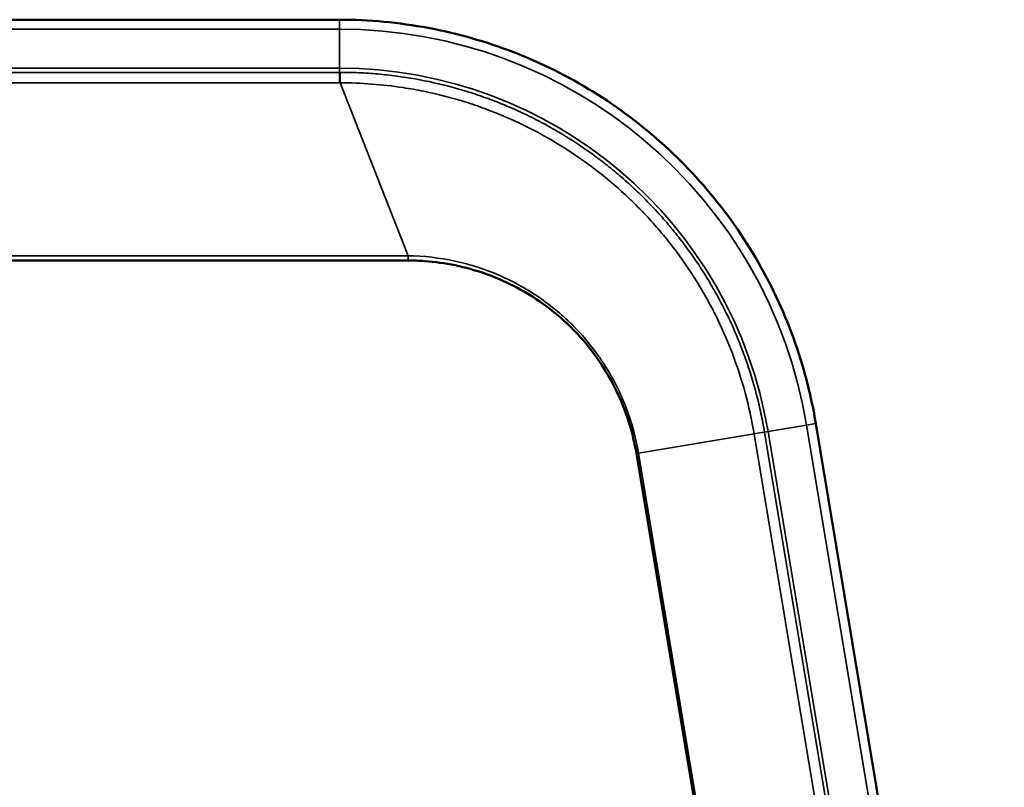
# Model space of a CAD drawing. Header units: millimetres. Extents: x 1077 to 6824, y 2445 to 4712.
# Tile 5 of 15: x 4634 to 5115, y 2820 to 3195. Entities that reach past the tile are written whole.
import ezdxf

# ---------------------------------------------------------------- set-up
doc = ezdxf.new("R2010")
doc.units = ezdxf.units.MM
doc.layers.add('Visibile (ISO)', color=7, linetype='Continuous', lineweight=50)
doc.layers.add('Visibile sottile (ISO)', color=7, linetype='Continuous', lineweight=35)

msp = doc.modelspace()

# ---------------------------------------------------------------- linework, layer by layer
at = {"layer": 'Visibile (ISO)'}
for p, q in [((3190, 3194.72), (4790, 3194.72)), ((4823.56, 3077.09), (3156.44, 3077.09)), ((5022.88, 2997.44), (5115, 2444.72)), ((5024.84, 2444.72), (4935.15, 2982.82))]:
    msp.add_line(p, q, dxfattribs=at)
for points, knots in [([(4790, 3194.72), (4804.53, 3194.72), (4819.13, 3193.36), (4847.66, 3188.03), (4861.71, 3184.03), (4888.74, 3173.56), (4901.83, 3167.06), (4926.48, 3151.81), (4938.15, 3143.02), (4959.59, 3123.51), (4969.45, 3112.72), (4986.95, 3089.62), (4994.66, 3077.21), (5007.63, 3051.29), (5012.94, 3037.67), (5019.41, 3015.1), (5021.4, 3006.3), (5022.88, 2997.44)], [0, 0, 0, 0, 4.359965, 4.359965, 8.70739, 8.70739, 13.054887, 13.054887, 17.402384, 17.402384, 21.749881, 21.749881, 26.097378, 26.097378, 30.444875, 30.444875, 33.141545, 33.141545, 33.141545, 33.141545]), ([(4935.15, 2982.82), (4933.51, 2992.68), (4930.52, 3002.4), (4922.13, 3020.56), (4916.67, 3029.16), (4903.77, 3044.48), (4896.22, 3051.34), (4879.73, 3062.73), (4870.63, 3067.36), (4851.7, 3074.02), (4841.69, 3076.08), (4828.98, 3077), (4826.27, 3077.1), (4823.56, 3077.1)], [0, 0, 0, 0, 2.998908, 2.998908, 6.001242, 6.001242, 9.007582, 9.007582, 12.015026, 12.015026, 15.028067, 15.028067, 15.839966, 15.839966, 15.839966, 15.839966])]:
    msp.add_open_spline(points, degree=3, knots=knots, dxfattribs=at)
at = {"layer": 'Visibile sottile (ISO)'}
for p, q in [((4790, 3190.15), (4790, 3194.72)), ((4790, 3190.15), (3190, 3190.15)), ((4790, 3190.15), (4790, 3171.02)), ((3190, 3171.02), (4790, 3171.02)), ((3190, 3169), (4790, 3169)), ((4790, 3171.02), (4790, 3169)), ((4790, 3169), (4790.33, 3169)), ((4790, 3165.69), (4790, 3169)), ((3190, 3163.88), (4790, 3163.88)), ((4790, 3163.88), (4790, 3165.69)), ((4790.33, 3163.88), (4790, 3163.88)), ((4790.33, 3163.88), (4823.56, 3079.42)), ((4823.56, 3079.42), (3156.44, 3079.42)), ((4823.56, 3079.42), (4823.56, 3077.09)), ((4999.51, 2993.54), (4997.8, 2993.26)), ((4999.51, 2993.54), (5018.37, 2996.69)), ((5090.98, 2444.72), (4999.51, 2993.54)), ((5022.88, 2997.44), (5018.37, 2996.69)), ((5110.37, 2444.72), (5018.37, 2996.69)), ((4936.19, 2982.99), (4992.69, 2992.41)), ((4994.41, 2992.69), (4992.69, 2992.41)), ((4992.69, 2992.41), (5083.97, 2444.72)), ((4994.41, 2992.69), (4997.8, 2993.26)), ((5089.22, 2444.72), (4997.8, 2993.26)), ((4935.15, 2982.82), (4936.19, 2982.99)), ((5025.9, 2444.72), (4936.19, 2982.99))]:
    msp.add_line(p, q, dxfattribs=at)
for radius in [231.52, 212.4]:
    msp.add_arc((4790, 2958.62), radius, 9.4623, 90, dxfattribs=at)
msp.add_ellipse((4934.99, 3099.81), major_axis=(-3.59, -1.76), ratio=0.084675, start_param=3.804247, end_param=3.804271, dxfattribs=at)
for points, knots in [([(4790.33, 3169), (4793.41, 3169), (4796.48, 3168.93), (4802.62, 3168.66), (4805.69, 3168.46), (4811.82, 3167.92), (4814.88, 3167.58), (4820.98, 3166.77), (4824.02, 3166.3), (4833.11, 3164.69), (4839.13, 3163.35), (4848.05, 3160.94), (4851.01, 3160.08), (4856.88, 3158.21), (4859.8, 3157.22), (4865.58, 3155.1), (4868.44, 3153.98), (4874.12, 3151.61), (4876.94, 3150.36), (4882.5, 3147.75), (4885.26, 3146.38), (4890.71, 3143.52), (4893.4, 3142.03), (4901.39, 3137.39), (4906.58, 3134.06), (4914.13, 3128.73), (4916.61, 3126.9), (4921.48, 3123.13), (4923.88, 3121.19), (4928.58, 3117.21), (4930.89, 3115.16), (4935.42, 3110.98), (4937.63, 3108.83), (4941.97, 3104.45), (4944.09, 3102.21), (4948.23, 3097.65), (4950.25, 3095.32), (4954.19, 3090.58), (4956.1, 3088.16), (4959.82, 3083.26), (4961.62, 3080.76), (4965.12, 3075.7), (4966.82, 3073.13), (4970.09, 3067.91), (4971.67, 3065.27), (4974.71, 3059.92), (4976.18, 3057.21), (4978.98, 3051.72), (4980.32, 3048.95), (4982.89, 3043.35), (4984.11, 3040.52), (4986.42, 3034.81), (4987.51, 3031.93), (4990.61, 3023.21), (4992.41, 3017.31), (4994.73, 3008.36), (4995.43, 3005.36), (4996.71, 2999.33), (4997.29, 2996.3), (4997.8, 2993.26)], [-1, -1, -1, -1, -0.968771, -0.968771, -0.937543, -0.937543, -0.906314, -0.906314, -0.875085, -0.875085, -0.812536, -0.812536, -0.781262, -0.781262, -0.749987, -0.749987, -0.718764, -0.718764, -0.687541, -0.687541, -0.656318, -0.656318, -0.625095, -0.625095, -0.562565, -0.562565, -0.5313, -0.5313, -0.500035, -0.500035, -0.468761, -0.468761, -0.437486, -0.437486, -0.406212, -0.406212, -0.374937, -0.374937, -0.343712, -0.343712, -0.312487, -0.312487, -0.281262, -0.281262, -0.250038, -0.250038, -0.218796, -0.218796, -0.187554, -0.187554, -0.156312, -0.156312, -0.12507, -0.12507, -0.062535, -0.062535, -0.031268, -0.031268, 0, 0, 0, 0]), ([(4790.33, 3163.88), (4790.33, 3164.07), (4790.33, 3165.26), (4790.33, 3167.65), (4790.33, 3169)], [-1, -1, -1, -1, -0.571429, 0, 0, 0, 0]), ([(4992.69, 2992.41), (4991.57, 2999.14), (4990.1, 3005.85), (4988.3, 3012.47), (4986.5, 3019.1), (4984.37, 3025.64), (4981.91, 3032.06), (4979.46, 3038.47), (4976.68, 3044.75), (4973.61, 3050.86), (4972.46, 3053.15), (4971.26, 3055.42), (4970.03, 3057.66), (4967.96, 3061.41), (4965.78, 3065.09), (4963.48, 3068.71), (4959.8, 3074.51), (4955.82, 3080.12), (4951.58, 3085.52), (4947.33, 3090.91), (4942.82, 3096.09), (4938.08, 3101.02), (4937.49, 3101.63), (4936.89, 3102.24), (4936.29, 3102.85), (4934.49, 3104.67), (4932.66, 3106.46), (4930.78, 3108.22), (4928.29, 3110.57), (4925.73, 3112.86), (4923.11, 3115.08), (4917.87, 3119.53), (4912.39, 3123.73), (4906.71, 3127.64), (4895.35, 3135.47), (4883.19, 3142.14), (4870.61, 3147.49), (4869.82, 3147.83), (4869.04, 3148.16), (4868.25, 3148.48), (4865.88, 3149.45), (4863.48, 3150.39), (4861.07, 3151.27), (4857.85, 3152.45), (4854.6, 3153.56), (4851.32, 3154.58), (4844.75, 3156.63), (4838.06, 3158.35), (4831.3, 3159.73), (4827.93, 3160.42), (4824.53, 3161.02), (4821.12, 3161.54), (4810.9, 3163.1), (4800.58, 3163.87), (4790.33, 3163.88)], [0, 0, 0, 0, 2.098168, 2.098168, 2.098168, 4.196337, 4.196337, 4.196337, 6.294505, 6.294505, 6.294505, 7.081318, 7.081318, 7.081318, 8.392674, 8.392674, 8.392674, 10.490842, 10.490842, 10.490842, 12.589011, 12.589011, 12.589011, 12.851282, 12.851282, 12.851282, 13.638095, 13.638095, 13.638095, 14.687179, 14.687179, 14.687179, 16.785347, 16.785347, 16.785347, 20.981684, 20.981684, 20.981684, 21.243955, 21.243955, 21.243955, 22.030768, 22.030768, 22.030768, 23.079853, 23.079853, 23.079853, 25.178021, 25.178021, 25.178021, 26.227105, 26.227105, 26.227105, 29.374358, 29.374358, 29.374358, 29.374358]), ([(4823.56, 3079.42), (4831.26, 3079.3), (4846.75, 3077.51), (4865.05, 3071.59), (4882.31, 3063.01), (4894.87, 3054.23), (4907.42, 3042.35), (4914.75, 3033.41), (4923.19, 3020.76), (4930.92, 3005.33), (4934.94, 2990.46), (4936.19, 2982.99)], [0, 0, 0, 0, 4.653992, 9.307983, 11.634979, 16.28897, 18.615966, 22.10646, 23.269958, 27.923949, 32.577941, 32.577941, 32.577941, 32.577941])]:
    msp.add_open_spline(points, degree=3, knots=knots, dxfattribs=at)

doc.saveas('drawing.dxf')
